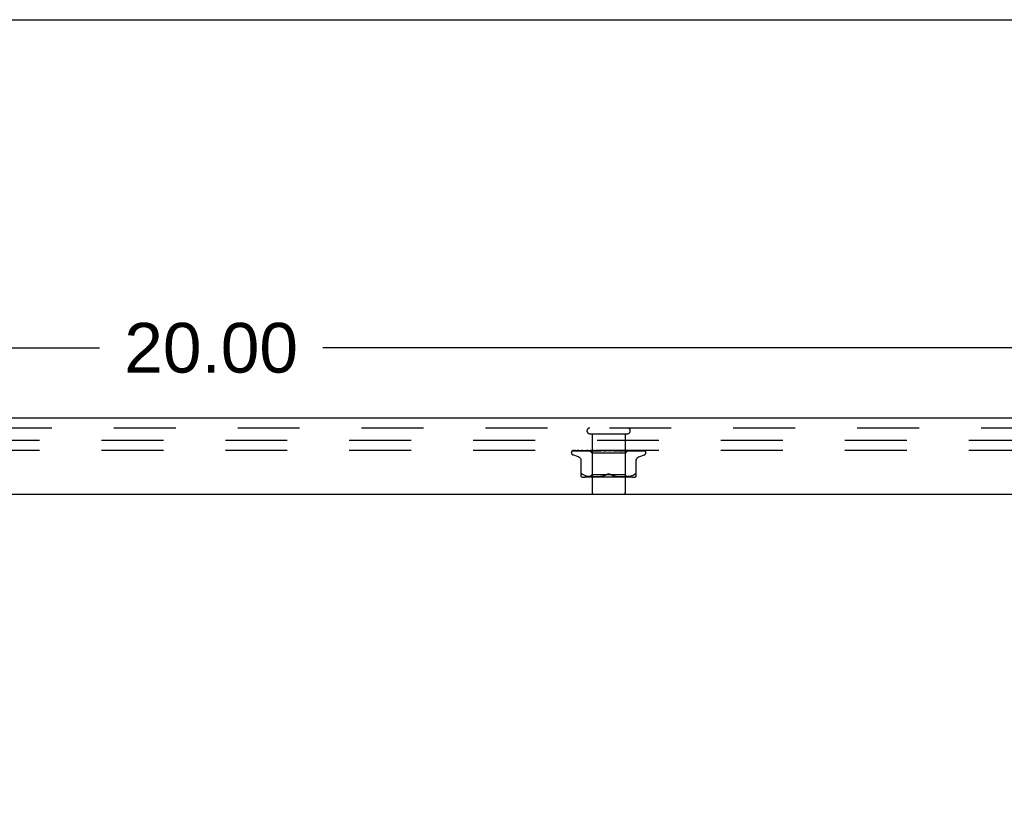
# Model space of a CAD drawing. Header units: inches. Extents: x 0 to 85, y 0 to 55.
# Tile 54 of 55: x 70.1 to 77.6, y 49 to 55. Entities that reach past the tile are written whole.
import ezdxf

# ---------------------------------------------------------------- set-up
doc = ezdxf.new("R2010")
doc.units = ezdxf.units.IN
doc.header["$LTSCALE"] = 4.675
doc.header["$MEASUREMENT"] = 0
doc.linetypes.add('HIDDEN', pattern=[0.2, 0.1, -0.1])
doc.layers.get('0').update_dxf_attribs({"linetype": 'CONTINUOUS'})
for name, color, linetype in [('DEFAULT_2', 8, 'HIDDEN'), ('DIMENSIONS', 7, 'CONTINUOUS'), ('FRONT_COVER', 7, 'CONTINUOUS')]:
    doc.layers.add(name, color=color, linetype=linetype)
doc.styles.get("Standard").update_dxf_attribs({"font": 'arial.ttf'})
doc.dimstyles.new('DIMSTYLE_1', dxfattribs={"dimtxt": 0.375, "dimasz": 0.5, "dimexe": 0.09, "dimexo": 0.07, "dimgap": 0.0375, "dimtad": 0, "dimtih": 1, "dimtoh": 1, "dimzin": 4, "dimdsep": 46, "dimtxsty": 'Standard', "dimblk": '_FILLED', "dimblk1": '_FILLED', "dimblk2": '_FILLED', "dimcen": 0.09, "dimadec": 3, "dimazin": 1, "dimtfac": 1, "dimtdec": 3, "dimtofl": 0, "dimtmove": 0, "dimatfit": 3, "dimldrblk": '_FILLED', "dimfxl": 0, "dimtolj": 1, "dimtzin": 4, "dimarcsym": 0})

# ---------------------------------------------------------------- blocks, each defined once
blk = doc.blocks.new('_FILLED')
at = {"color": 0, "linetype": 'ByBlock'}
blk.add_solid([(0, 0), (-1, 0.2), (-1, -0.2)], dxfattribs=at)
blk = doc.blocks.new('*D1')
at = {"layer": 'DIMENSIONS', "color": 2, "linetype": 'Continuous'}
for p, q in [((61.5824, 52.031), (61.5824, 52.9747)), ((81.5824, 52.031), (81.5824, 52.9747)), ((61.5824, 52.5247), (70.7397, 52.5247)), ((81.5824, 52.5247), (72.4251, 52.5247))]:
    blk.add_line(p, q, dxfattribs=at)
at = {"layer": 'DIMENSIONS', "color": 2, "linetype": 'Continuous', "xscale": 0.5, "yscale": 0.5, "zscale": 0.5, "rotation": 180}
blk.add_blockref('_FILLED', (61.5824, 52.5247), dxfattribs=at)
at = {"layer": 'DIMENSIONS', "color": 2, "linetype": 'Continuous', "xscale": 0.5, "yscale": 0.5, "zscale": 0.5}
blk.add_blockref('_FILLED', (81.5824, 52.5247), dxfattribs=at)
at = {"layer": 'DIMENSIONS', "color": 2, "linetype": 'Continuous', "insert": (71.5824, 52.7122), "char_height": 0.375, "width": 1.310409, "attachment_point": 2, "line_spacing_factor": 0.9}
blk.add_mtext('20.00', dxfattribs=at)
blk = doc.blocks.new('*D11')
at = {"layer": 'DIMENSIONS', "color": 2, "linetype": 'Continuous'}
for p, q in [((81.8574, 51.824), (82.8743, 51.824)), ((82.4243, 51.824), (82.4243, 49.574)), ((82.4243, 46.574), (82.4243, 48.824)), ((71.9324, 46.574), (82.8743, 46.574))]:
    blk.add_line(p, q, dxfattribs=at)
at = {"layer": 'DIMENSIONS', "color": 2, "linetype": 'Continuous', "xscale": 0.5, "yscale": 0.5, "zscale": 0.5}
for p, rotation in [((82.4243, 51.824), 90), ((82.4243, 46.574), 270)]:
    blk.add_blockref('_FILLED', p, dxfattribs=dict(at, rotation=rotation))
at = {"layer": 'DIMENSIONS', "color": 2, "linetype": 'Continuous', "insert": (82.4243, 49.3865), "char_height": 0.375, "width": 1.019052, "attachment_point": 2, "line_spacing_factor": 0.9}
blk.add_mtext('5.25', dxfattribs=at)

msp = doc.modelspace()

# ---------------------------------------------------------------- linework, layer by layer
at = {"color": 7, "linetype": 'Continuous'}
msp.add_line((0, 55), (85, 55), dxfattribs=at)
at = {"layer": 'DEFAULT_2', "color": 8, "linetype": 'HIDDEN'}
for p, q in [((81.5074, 51.824042), (61.6574, 51.824042)), ((81.5074, 51.749042), (61.6574, 51.749042))]:
    msp.add_line(p, q, dxfattribs=at)
at = {"layer": 'FRONT_COVER', "color": 3, "linetype": 'Continuous'}
for p, q in [((81.6004, 51.994042), (61.5644, 51.994042)), ((61.4624, 51.419042), (81.7024, 51.419042))]:
    msp.add_line(p, q, dxfattribs=at)
at = {"layer": 'FRONT_COVER', "color": 8, "linetype": 'HIDDEN'}
for p, q in [((81.6004, 51.919042), (61.5644, 51.919042)), ((74.4404, 51.876042), (74.7244, 51.876042)), ((74.4584, 51.876042), (74.4584, 51.429042)), ((74.7064, 51.876042), (74.7064, 51.429042)), ((74.30115, 51.732545), (74.30115, 51.733375)), ((74.310769, 51.746399), (74.333332, 51.74673)), ((74.311368, 51.746399), (74.357309, 51.747073)), ((74.312192, 51.749042), (74.58674, 51.749042)), ((74.321769, 51.746399), (74.365834, 51.747074)), ((74.338711, 51.746399), (74.380348, 51.747074)), ((74.341599, 51.746399), (74.361436, 51.74673)), ((74.356926, 51.747073), (74.421634, 51.748001)), ((74.365834, 51.747074), (74.427569, 51.748001)), ((74.366155, 51.746394), (74.366249, 51.7464)), ((74.366245, 51.746399), (74.384369, 51.74673)), ((74.370141, 51.746399), (74.423227, 51.7474)), ((74.380348, 51.747074), (74.420035, 51.747708)), ((74.388498, 51.749042), (74.382837, 51.748422)), ((74.384369, 51.74673), (74.438614, 51.747708)), ((74.401604, 51.7464), (74.488319, 51.748256)), ((74.40174, 51.746409), (74.401609, 51.7464)), ((74.406371, 51.7464), (74.450197, 51.7474)), ((74.421098, 51.74843), (74.413019, 51.74761)), ((74.420986, 51.747708), (74.455028, 51.748256)), ((74.427391, 51.749042), (74.421098, 51.74843)), ((74.421516, 51.748001), (74.43956, 51.748255)), ((74.421634, 51.748001), (74.439611, 51.748255)), ((74.423227, 51.7474), (74.469839, 51.748256)), ((74.427218, 51.748001), (74.44483, 51.748255)), ((74.438149, 51.749042), (74.45715, 51.730041)), ((74.438614, 51.747708), (74.469503, 51.748256)), ((74.439612, 51.748255), (74.439536, 51.748279)), ((74.43956, 51.748255), (74.439587, 51.748279)), ((74.443522, 51.746401), (74.510559, 51.748257)), ((74.443776, 51.746417), (74.443526, 51.746401)), ((74.451761, 51.747185), (74.443782, 51.746417)), ((74.444831, 51.748255), (74.444649, 51.748279)), ((74.444678, 51.748255), (74.4448, 51.748279)), ((74.448991, 51.746401), (74.471131, 51.747076)), ((74.450197, 51.7474), (74.488733, 51.748256)), ((74.460768, 51.748032), (74.451761, 51.747185)), ((74.455029, 51.748255), (74.45474, 51.748279)), ((74.45478, 51.748255), (74.454986, 51.748279)), ((74.45715, 51.730041), (74.45715, 51.567018)), ((74.70765, 51.730041), (74.45715, 51.730041)), ((74.471859, 51.749042), (74.460768, 51.748032)), ((74.463582, 51.749042), (74.469445, 51.748279)), ((74.46984, 51.748255), (74.469445, 51.748279)), ((74.469503, 51.748255), (74.469777, 51.748279)), ((74.474896, 51.749042), (74.469777, 51.748279)), ((74.471131, 51.747076), (74.492355, 51.74771)), ((74.48121, 51.749042), (74.488232, 51.748279)), ((74.488733, 51.748256), (74.488232, 51.748279)), ((74.488319, 51.748257), (74.488638, 51.748279)), ((74.495041, 51.749042), (74.488638, 51.748279)), ((74.490771, 51.746421), (74.490507, 51.746404)), ((74.490511, 51.746404), (74.535446, 51.74826)), ((74.490799, 51.746423), (74.504587, 51.747659)), ((74.492355, 51.74771), (74.511037, 51.748257)), ((74.496503, 51.746406), (74.510548, 51.74708)), ((74.502495, 51.749042), (74.510423, 51.748279)), ((74.504587, 51.747659), (74.510353, 51.74817)), ((74.510353, 51.74817), (74.513302, 51.74843)), ((74.510664, 51.748261), (74.510423, 51.748279)), ((74.510548, 51.74708), (74.524057, 51.747714)), ((74.510559, 51.748257), (74.510889, 51.748279)), ((74.511037, 51.748258), (74.510664, 51.748261)), ((74.518344, 51.749042), (74.510889, 51.748279)), ((74.513302, 51.74843), (74.517503, 51.748798)), ((74.517503, 51.748798), (74.520312, 51.749042)), ((74.524057, 51.747714), (74.535983, 51.748261)), ((74.526667, 51.749042), (74.535215, 51.748279)), ((74.535446, 51.74826), (74.535723, 51.748279)), ((74.543962, 51.749042), (74.535724, 51.748279)), ((74.541032, 51.746423), (74.57097, 51.749042)), ((74.547503, 51.746448), (74.552901, 51.747116)), ((74.552854, 51.749042), (74.561713, 51.748279)), ((74.552901, 51.747116), (74.558188, 51.747748)), ((74.558188, 51.747748), (74.56293, 51.748293)), ((74.580109, 51.749042), (74.588959, 51.748279)), ((74.585928, 51.749042), (74.586304, 51.748848)), ((74.587729, 51.748258), (74.587609, 51.748368)), ((74.5877, 51.74828), (74.587738, 51.74825)), ((74.587813, 51.748182), (74.587729, 51.748258)), ((74.587861, 51.74814), (74.587813, 51.748182)), ((74.587975, 51.748041), (74.587915, 51.748093)), ((74.588679, 51.747503), (74.588695, 51.747492)), ((74.59839, 51.749042), (74.589496, 51.748279)), ((74.592595, 51.749042), (74.852436, 51.749042)), ((74.607447, 51.749042), (74.615967, 51.748279)), ((74.615584, 51.748267), (74.623952, 51.747722)), ((74.616164, 51.748264), (74.615967, 51.748279)), ((74.616164, 51.748264), (74.649385, 51.746408)), ((74.625233, 51.749042), (74.616489, 51.748279)), ((74.649186, 51.746423), (74.619326, 51.749042)), ((74.623952, 51.747722), (74.633399, 51.747087)), ((74.633399, 51.747087), (74.643182, 51.746414)), ((74.633879, 51.749042), (74.641762, 51.748279)), ((74.64157, 51.748258), (74.642251, 51.748279)), ((74.64157, 51.748259), (74.656945, 51.747712)), ((74.642078, 51.748258), (74.641762, 51.748279)), ((74.642078, 51.748258), (74.698318, 51.746402)), ((74.650527, 51.749042), (74.642251, 51.748279)), ((74.649395, 51.746408), (74.649195, 51.746422)), ((74.656945, 51.747712), (74.674391, 51.747077)), ((74.658451, 51.749042), (74.665412, 51.748279)), ((74.665294, 51.748256), (74.66585, 51.748279)), ((74.665741, 51.748256), (74.665412, 51.748279)), ((74.665742, 51.748257), (74.742967, 51.7464)), ((74.673359, 51.749042), (74.66585, 51.748279)), ((74.675977, 51.748435), (74.669109, 51.749042)), ((74.674391, 51.747077), (74.692566, 51.746403)), ((74.689753, 51.747187), (74.675977, 51.748435)), ((74.680274, 51.749042), (74.686061, 51.748279)), ((74.685984, 51.748256), (74.686432, 51.748279)), ((74.685985, 51.748256), (74.728752, 51.7474)), ((74.686361, 51.748256), (74.686061, 51.748279)), ((74.686361, 51.748256), (74.714894, 51.747709)), ((74.692904, 51.749042), (74.686432, 51.748279)), ((74.69804, 51.74642), (74.689753, 51.747187)), ((74.698327, 51.746402), (74.698045, 51.746419)), ((74.69856, 51.749042), (74.700823, 51.748659)), ((74.700823, 51.748659), (74.702964, 51.748279)), ((74.702912, 51.748255), (74.703254, 51.748279)), ((74.702913, 51.748256), (74.752947, 51.7474)), ((74.703206, 51.748255), (74.702964, 51.748279)), ((74.703207, 51.748256), (74.736173, 51.747708)), ((74.705906, 51.748659), (74.703255, 51.748279)), ((74.708454, 51.749042), (74.705906, 51.748659)), ((74.725891, 51.748282), (74.70765, 51.730041)), ((74.70765, 51.730041), (74.70765, 51.567018)), ((74.711924, 51.747075), (74.737827, 51.7464)), ((74.715473, 51.748255), (74.715709, 51.748279)), ((74.715474, 51.748256), (74.751883, 51.747708)), ((74.715675, 51.748255), (74.715509, 51.748279)), ((74.722313, 51.748432), (74.715776, 51.749042)), ((74.7308, 51.747613), (74.722313, 51.748432)), ((74.723217, 51.748255), (74.723345, 51.748279)), ((74.723217, 51.748255), (74.741152, 51.748001)), ((74.723319, 51.748255), (74.723243, 51.748279)), ((74.726612, 51.749042), (74.725864, 51.748255)), ((74.725864, 51.748255), (74.72587, 51.748261)), ((74.725864, 51.748255), (74.76456, 51.747708)), ((74.72587, 51.748261), (74.725887, 51.748279)), ((74.728752, 51.7474), (74.777429, 51.746399)), ((74.73214, 51.748001), (74.751113, 51.747708)), ((74.742963, 51.746401), (74.74276, 51.746414)), ((74.751883, 51.747708), (74.772082, 51.747399)), ((74.752947, 51.7474), (74.809961, 51.746399)), ((74.76456, 51.747708), (74.832355, 51.74673)), ((74.772082, 51.747399), (74.836599, 51.746399)), ((74.781734, 51.746404), (74.775094, 51.747174)), ((74.781775, 51.7464), (74.781743, 51.746403)), ((74.782163, 51.747399), (74.804233, 51.747073)), ((74.804233, 51.747073), (74.849441, 51.746399)), ((74.809962, 51.7464), (74.810192, 51.746382)), ((74.813364, 51.7464), (74.813475, 51.746395)), ((74.813475, 51.746395), (74.81362, 51.746381)), ((74.859135, 51.744724), (74.85908, 51.744777)), ((74.86365, 51.732545), (74.86365, 51.733375)), ((74.354408, 51.701491), (74.312116, 51.716884)), ((74.374066, 51.552534), (74.374066, 51.681756)), ((74.790733, 51.552534), (74.790733, 51.681756)), ((74.810392, 51.701491), (74.852683, 51.716884)), ((74.397112, 51.564347), (74.38865, 51.567953)), ((74.397082, 51.564357), (74.405972, 51.561282)), ((74.761992, 51.547018), (74.402807, 51.547018)), ((74.405924, 51.561297), (74.415329, 51.558773)), ((74.415277, 51.558786), (74.424885, 51.556771)), ((74.424834, 51.55678), (74.434421, 51.555259)), ((74.434371, 51.555266), (74.44379, 51.554155)), ((74.45715, 51.567018), (74.43715, 51.547018)), ((74.443735, 51.554161), (74.452717, 51.553391)), ((74.452635, 51.553396), (74.461368, 51.552907)), ((74.70765, 51.567018), (74.45715, 51.567018)), ((74.461253, 51.552913), (74.469749, 51.552622)), ((74.469605, 51.552625), (74.47806, 51.552539)), ((74.47789, 51.552539), (74.486486, 51.552619)), ((74.486297, 51.552615), (74.495074, 51.552906)), ((74.494875, 51.552898), (74.50396, 51.55341)), ((74.503765, 51.553396), (74.513058, 51.554194)), ((74.512877, 51.554176), (74.522371, 51.555302)), ((74.522217, 51.555281), (74.531762, 51.556804)), ((74.531642, 51.556782), (74.541143, 51.558767)), ((74.541059, 51.558748), (74.550366, 51.561243)), ((74.550318, 51.561229), (74.559236, 51.564314)), ((74.559215, 51.564306), (74.567816, 51.567953)), ((74.605585, 51.564306), (74.596983, 51.567953)), ((74.614433, 51.561243), (74.62374, 51.558748)), ((74.623657, 51.558767), (74.633158, 51.556782)), ((74.633037, 51.556804), (74.642582, 51.555281)), ((74.642428, 51.555302), (74.651922, 51.554176)), ((74.651742, 51.554194), (74.661035, 51.553396)), ((74.660839, 51.55341), (74.669924, 51.552898)), ((74.669726, 51.552906), (74.678502, 51.552615)), ((74.678313, 51.552619), (74.686909, 51.552539)), ((74.686739, 51.552539), (74.695195, 51.552625)), ((74.69505, 51.552622), (74.703547, 51.552913)), ((74.703432, 51.552907), (74.712164, 51.553396)), ((74.70765, 51.567018), (74.72765, 51.547018)), ((74.712082, 51.553391), (74.721065, 51.554161)), ((74.721009, 51.554155), (74.730428, 51.555266)), ((74.730378, 51.555259), (74.739966, 51.55678)), ((74.739915, 51.556771), (74.749522, 51.558786)), ((74.74947, 51.558773), (74.758876, 51.561297)), ((74.758828, 51.561282), (74.767717, 51.564357)), ((74.767688, 51.564347), (74.77615, 51.567953))]:
    msp.add_line(p, q, dxfattribs=at)
for points in [[(74.308042, 51.745708), (74.308374, 51.745872), (74.308895, 51.746077), (74.309489, 51.746246), (74.310132, 51.746357), (74.310773, 51.746399)], [(74.317844, 51.749042), (74.31622, 51.748662), (74.314588, 51.748226), (74.31305, 51.747761), (74.311598, 51.747267), (74.310223, 51.746735), (74.308924, 51.746155), (74.308048, 51.745711)], [(74.308538, 51.745642), (74.308503, 51.745616), (74.308446, 51.745576), (74.308489, 51.745604), (74.308641, 51.745695), (74.308915, 51.745836), (74.309296, 51.746001), (74.309776, 51.746163), (74.31033, 51.746296), (74.310931, 51.746378), (74.31137, 51.746399)], [(74.314627, 51.749042), (74.314405, 51.748962), (74.313731, 51.7487), (74.313086, 51.74842), (74.312473, 51.748128), (74.311892, 51.747826), (74.311344, 51.747521), (74.310832, 51.747217), (74.310355, 51.746917), (74.309918, 51.746629), (74.309522, 51.746355), (74.309174, 51.746108), (74.308538, 51.745642)], [(74.312187, 51.749042), (74.311218, 51.748672), (74.310346, 51.748275), (74.31021, 51.748207)], [(74.318873, 51.746256), (74.31908, 51.746303), (74.319563, 51.746375), (74.319999, 51.7464)], [(74.332759, 51.749042), (74.331032, 51.748762), (74.328745, 51.748363), (74.326523, 51.747945), (74.324368, 51.747512), (74.322279, 51.747062), (74.320263, 51.746596), (74.318877, 51.746255)], [(74.319994, 51.746399), (74.386505, 51.747399), (74.407334, 51.747708)], [(74.320582, 51.746271), (74.320512, 51.746234), (74.32037, 51.746163), (74.320342, 51.74615), (74.320439, 51.746187), (74.320674, 51.746258), (74.321035, 51.746335), (74.321507, 51.746389), (74.32177, 51.7464)], [(74.321078, 51.746542), (74.320751, 51.746362), (74.320582, 51.746271)], [(74.326335, 51.749042), (74.326081, 51.748953), (74.325402, 51.748696), (74.324748, 51.748425), (74.324123, 51.748143), (74.323525, 51.747856), (74.322958, 51.747569), (74.322425, 51.747287), (74.321929, 51.747016), (74.321078, 51.746542)], [(74.338253, 51.74636), (74.338462, 51.746386), (74.338716, 51.7464)], [(74.356577, 51.749042), (74.354635, 51.748795), (74.351701, 51.748405), (74.348789, 51.747997), (74.345906, 51.747575), (74.343052, 51.747139), (74.340235, 51.746688), (74.33826, 51.74636)], [(74.341226, 51.746392), (74.341148, 51.746365), (74.34109, 51.746346), (74.341159, 51.746361), (74.341364, 51.746388), (74.341596, 51.7464)], [(74.342522, 51.746976), (74.342037, 51.746745), (74.341634, 51.746561), (74.341332, 51.746433), (74.341226, 51.746392)], [(74.347224, 51.749042), (74.346708, 51.748858), (74.345896, 51.748541), (74.345123, 51.74821), (74.344392, 51.747877), (74.343709, 51.747553), (74.342522, 51.746976)], [(74.361436, 51.74673), (74.438537, 51.748001), (74.454779, 51.748256)], [(74.382837, 51.748422), (74.379316, 51.748018), (74.375782, 51.747599), (74.372236, 51.747166), (74.366164, 51.746395)], [(74.370369, 51.746462), (74.370218, 51.746423), (74.370091, 51.746399), (74.370116, 51.746399), (74.370139, 51.7464)], [(74.376539, 51.749042), (74.375891, 51.748803), (74.375014, 51.748449), (74.374188, 51.748089), (74.373423, 51.747743), (74.372708, 51.747415), (74.372043, 51.747115), (74.371442, 51.746855), (74.370913, 51.746644), (74.370496, 51.7465), (74.370369, 51.746462)], [(74.413019, 51.74761), (74.408899, 51.747179), (74.401748, 51.74641)], [(74.409755, 51.747542), (74.40907, 51.747239), (74.408425, 51.74697), (74.407827, 51.746745), (74.407304, 51.746576), (74.406875, 51.746468), (74.40656, 51.746416), (74.406368, 51.7464)], [(74.413214, 51.749042), (74.412758, 51.748867), (74.411969, 51.748539), (74.411204, 51.748202), (74.409755, 51.747542)], [(74.438221, 51.749042), (74.4385, 51.74885), (74.438813, 51.748659), (74.439158, 51.748468), (74.439536, 51.748279)], [(74.438523, 51.749042), (74.438837, 51.748768), (74.439097, 51.748552), (74.439306, 51.748393), (74.439459, 51.748293), (74.439552, 51.748255), (74.43956, 51.748255)], [(74.439157, 51.749042), (74.439364, 51.748768), (74.439514, 51.748552), (74.439606, 51.748393), (74.439642, 51.748293), (74.439618, 51.748255), (74.439612, 51.748255)], [(74.439961, 51.749042), (74.439817, 51.74885), (74.439707, 51.748659), (74.43963, 51.748468), (74.439587, 51.748279)], [(74.441692, 51.749042), (74.442385, 51.74885), (74.443109, 51.748659), (74.443863, 51.748468), (74.444649, 51.748279)], [(74.443088, 51.749042), (74.443498, 51.748768), (74.44386, 51.748552), (74.444177, 51.748393), (74.444442, 51.748293), (74.444649, 51.748255), (74.444678, 51.748255)], [(74.446849, 51.749042), (74.446286, 51.74885), (74.445758, 51.748659), (74.445262, 51.748468), (74.4448, 51.748279)], [(74.444969, 51.749042), (74.445061, 51.748768), (74.445094, 51.748552), (74.445068, 51.748393), (74.444984, 51.748293), (74.444831, 51.748255)], [(74.454349, 51.748342), (74.452869, 51.747634), (74.452138, 51.747302), (74.45142, 51.747003), (74.450737, 51.746756), (74.450108, 51.746572), (74.449558, 51.746458), (74.449109, 51.746408), (74.448982, 51.746402)], [(74.450249, 51.749042), (74.45133, 51.74885), (74.452439, 51.748659), (74.453575, 51.748468), (74.45474, 51.748279)], [(74.452689, 51.749042), (74.45318, 51.748768), (74.45363, 51.748552), (74.454044, 51.748393), (74.454411, 51.748293), (74.454724, 51.748255), (74.45478, 51.748255)], [(74.455908, 51.749042), (74.455099, 51.748692), (74.454349, 51.748342)], [(74.458636, 51.749042), (74.457676, 51.74885), (74.456747, 51.748659), (74.455851, 51.748468), (74.454986, 51.748279)], [(74.455748, 51.749042), (74.455722, 51.748768), (74.455638, 51.748552), (74.455493, 51.748393), (74.455293, 51.748293), (74.455029, 51.748255)], [(74.466978, 51.749042), (74.467532, 51.748768), (74.468054, 51.748552), (74.46855, 51.748393), (74.469007, 51.748293), (74.469414, 51.748255), (74.469503, 51.748255)], [(74.471104, 51.749042), (74.470961, 51.748768), (74.470763, 51.748552), (74.470505, 51.748393), (74.470196, 51.748293), (74.46984, 51.748255)], [(74.485438, 51.749042), (74.48604, 51.748767), (74.486615, 51.748551), (74.487168, 51.748393), (74.487691, 51.748295), (74.488181, 51.748256), (74.488319, 51.748257)], [(74.490483, 51.749042), (74.490228, 51.748768), (74.489922, 51.748552), (74.489561, 51.748393), (74.489155, 51.748293), (74.488733, 51.748256)], [(74.503045, 51.749042), (74.502868, 51.748957), (74.502263, 51.74865), (74.501669, 51.748333), (74.501072, 51.748009), (74.500459, 51.747686), (74.49982, 51.747369), (74.49915, 51.747071), (74.498461, 51.746809), (74.497758, 51.7466), (74.497085, 51.746465), (74.496485, 51.746406)], [(74.507403, 51.749042), (74.508022, 51.748768), (74.50863, 51.748552), (74.509233, 51.748393), (74.509817, 51.748293), (74.510367, 51.748255), (74.510559, 51.748257)], [(74.513184, 51.749042), (74.512856, 51.748787), (74.512489, 51.748582), (74.51208, 51.748424), (74.511637, 51.748317), (74.511166, 51.748263), (74.511037, 51.748258)], [(74.532078, 51.749042), (74.532697, 51.748768), (74.533315, 51.748552), (74.53394, 51.748393), (74.534556, 51.748293), (74.535149, 51.748255), (74.535446, 51.74826)], [(74.535983, 51.748261), (74.535805, 51.748255), (74.535216, 51.748279)], [(74.538386, 51.749042), (74.537939, 51.748768), (74.537455, 51.748552), (74.536929, 51.748393), (74.536375, 51.748293), (74.535983, 51.748261)], [(74.552826, 51.749042), (74.552669, 51.748947), (74.552285, 51.748701), (74.551919, 51.748454), (74.551545, 51.748198), (74.551153, 51.747934), (74.550732, 51.747665), (74.550266, 51.747393), (74.549741, 51.747124), (74.549159, 51.746874), (74.548516, 51.746657), (74.547848, 51.746501), (74.547417, 51.746439)], [(74.558573, 51.749042), (74.559168, 51.748768), (74.559774, 51.748552), (74.560399, 51.748393), (74.561025, 51.748293), (74.561639, 51.748255), (74.562245, 51.748279)], [(74.56293, 51.748293), (74.562327, 51.748255), (74.561713, 51.748279)], [(74.56518, 51.749042), (74.564659, 51.748768), (74.564111, 51.748552), (74.56353, 51.748393), (74.56293, 51.748293)], [(74.586304, 51.748848), (74.586478, 51.748768), (74.587051, 51.748552), (74.587652, 51.748393), (74.588267, 51.748293), (74.588879, 51.748255), (74.589496, 51.748279)], [(74.586304, 51.748848), (74.586716, 51.748647), (74.587162, 51.748415), (74.587588, 51.748179), (74.587995, 51.74794), (74.588384, 51.747697), (74.588679, 51.747503)], [(74.587609, 51.748368), (74.587552, 51.748419), (74.587468, 51.748493), (74.587357, 51.748588), (74.587211, 51.748706), (74.587041, 51.748835), (74.586861, 51.748961), (74.58674, 51.749042)], [(74.587738, 51.74825), (74.587955, 51.74806), (74.588139, 51.747905), (74.588378, 51.747717), (74.588679, 51.747503)], [(74.588201, 51.747854), (74.588118, 51.747921), (74.588043, 51.747983)], [(74.588695, 51.747492), (74.588618, 51.747544), (74.588498, 51.747628), (74.58839, 51.747708), (74.588291, 51.747783)], [(74.588695, 51.747492), (74.589024, 51.747285), (74.589432, 51.747064), (74.589899, 51.746853), (74.590419, 51.746669), (74.59099, 51.746524), (74.591586, 51.746432), (74.592178, 51.746399), (74.592765, 51.746423)], [(74.592595, 51.749042), (74.59202, 51.748768), (74.591428, 51.748552), (74.590812, 51.748393), (74.590189, 51.748293), (74.589573, 51.748255), (74.588959, 51.748279)], [(74.613156, 51.749042), (74.613642, 51.748768), (74.61416, 51.748552), (74.614716, 51.748393), (74.615296, 51.748293), (74.615584, 51.748267)], [(74.615584, 51.748267), (74.615885, 51.748255), (74.616489, 51.748279)], [(74.619643, 51.749042), (74.619033, 51.748768), (74.618418, 51.748552), (74.61779, 51.748393), (74.617166, 51.748293), (74.61656, 51.748255), (74.616164, 51.748264)], [(74.637839, 51.748615), (74.63733, 51.748903), (74.637072, 51.749042)], [(74.643222, 51.746412), (74.643076, 51.746423), (74.642439, 51.746511), (74.641773, 51.74667), (74.64111, 51.74689), (74.640485, 51.747149), (74.639896, 51.747433), (74.639349, 51.747728), (74.638833, 51.748025), (74.637839, 51.748615)], [(74.639272, 51.749042), (74.639676, 51.748768), (74.640121, 51.748552), (74.640612, 51.748393), (74.641136, 51.748293), (74.64157, 51.748258)], [(74.645344, 51.749042), (74.644722, 51.748768), (74.644106, 51.748552), (74.643489, 51.748393), (74.642887, 51.748293), (74.642313, 51.748255), (74.642078, 51.748258)], [(74.663333, 51.749042), (74.66364, 51.748768), (74.663996, 51.748552), (74.664404, 51.748393), (74.664854, 51.748293), (74.665294, 51.748256)], [(74.665294, 51.748257), (74.699249, 51.747401), (74.711924, 51.747075)], [(74.66877, 51.749042), (74.668159, 51.748768), (74.667564, 51.748552), (74.666981, 51.748393), (74.666421, 51.748293), (74.6659, 51.748255), (74.665741, 51.748256)], [(74.684468, 51.749042), (74.684668, 51.748768), (74.684921, 51.748552), (74.685232, 51.748393), (74.685591, 51.748293), (74.685984, 51.748256)], [(74.688434, 51.747741), (74.687082, 51.748421), (74.686414, 51.748748), (74.685771, 51.749042)], [(74.689074, 51.749042), (74.688496, 51.748768), (74.687945, 51.748552), (74.687415, 51.748393), (74.686919, 51.748293), (74.686469, 51.748255), (74.686361, 51.748256)], [(74.692578, 51.746403), (74.692468, 51.746408), (74.691917, 51.74647), (74.69127, 51.746607), (74.690564, 51.746822), (74.689849, 51.747094), (74.689132, 51.747407), (74.688434, 51.747741)], [(74.701915, 51.749042), (74.701999, 51.748768), (74.702141, 51.748552), (74.702343, 51.748393), (74.702599, 51.748293), (74.702912, 51.748255)], [(74.705523, 51.749042), (74.704999, 51.748768), (74.70451, 51.748552), (74.704054, 51.748393), (74.703639, 51.748293), (74.703277, 51.748255), (74.703206, 51.748255)], [(74.712647, 51.749042), (74.713412, 51.74885), (74.714144, 51.748659), (74.714843, 51.748468), (74.715509, 51.748279)], [(74.714894, 51.747709), (74.765024, 51.74673), (74.78178, 51.746399)], [(74.715042, 51.749042), (74.715008, 51.748768), (74.715034, 51.748552), (74.71512, 51.748393), (74.715262, 51.748293), (74.715473, 51.748255)], [(74.717522, 51.749042), (74.71707, 51.748768), (74.716662, 51.748552), (74.716295, 51.748393), (74.715978, 51.748293), (74.715716, 51.748255), (74.715675, 51.748255)], [(74.719449, 51.749042), (74.718558, 51.74885), (74.717638, 51.748659), (74.716688, 51.748468), (74.715709, 51.748279)], [(74.722027, 51.749042), (74.722382, 51.74885), (74.722703, 51.748659), (74.72299, 51.748468), (74.723243, 51.748279)], [(74.723375, 51.749042), (74.723224, 51.748768), (74.723133, 51.748552), (74.723099, 51.748393), (74.723124, 51.748293), (74.723217, 51.748255)], [(74.724638, 51.749042), (74.724274, 51.748768), (74.723962, 51.748552), (74.723698, 51.748393), (74.723488, 51.748293), (74.723337, 51.748255), (74.723319, 51.748255)], [(74.725491, 51.749042), (74.725002, 51.74885), (74.724482, 51.748659), (74.72393, 51.748468), (74.723345, 51.748279)], [(74.72636, 51.749042), (74.726292, 51.74885), (74.726191, 51.748659), (74.726056, 51.748468), (74.725887, 51.748279)], [(74.742753, 51.746414), (74.739578, 51.746738), (74.7308, 51.747613)], [(74.734309, 51.747521), (74.732718, 51.748257), (74.731897, 51.748627), (74.731052, 51.748981), (74.730897, 51.749042)], [(74.737829, 51.746401), (74.737506, 51.746427), (74.737041, 51.74651), (74.736461, 51.746667), (74.735796, 51.746896), (74.735069, 51.747187), (74.734309, 51.747521)], [(74.736173, 51.747708), (74.79404, 51.74673), (74.813369, 51.746399)], [(74.740916, 51.748001), (74.828323, 51.74673), (74.850634, 51.746399)], [(74.751113, 51.747708), (74.813477, 51.74673), (74.834257, 51.746399)], [(74.775094, 51.747174), (74.771244, 51.747606), (74.767427, 51.748023), (74.763644, 51.748427), (74.757645, 51.749042)], [(74.772926, 51.748158), (74.772129, 51.748504), (74.771297, 51.748843), (74.770765, 51.749042)], [(74.777431, 51.7464), (74.777429, 51.7464), (74.777342, 51.746409), (74.777114, 51.74645), (74.776753, 51.746545), (74.776277, 51.746704), (74.775708, 51.746923), (74.77508, 51.747188), (74.774401, 51.74749), (74.772926, 51.748158)], [(74.813611, 51.746381), (74.811355, 51.746707), (74.808158, 51.747155), (74.804946, 51.74759), (74.801725, 51.748009), (74.798495, 51.748415), (74.795266, 51.748804), (74.793211, 51.749042)], [(74.810165, 51.746388), (74.810127, 51.746398), (74.809929, 51.746459), (74.809603, 51.74658), (74.80916, 51.746764), (74.808624, 51.747004), (74.808026, 51.747281), (74.807362, 51.747593), (74.806633, 51.74793), (74.805847, 51.748281), (74.805001, 51.748634), (74.80411, 51.748972), (74.803912, 51.749042)], [(74.837327, 51.746323), (74.835645, 51.746655), (74.833225, 51.747111), (74.830749, 51.747552), (74.828225, 51.747978), (74.825651, 51.748389), (74.823033, 51.748782), (74.821203, 51.749042)], [(74.833119, 51.74729), (74.832529, 51.747588), (74.831898, 51.747896), (74.831232, 51.748204), (74.830532, 51.748508), (74.829803, 51.748799), (74.829128, 51.749042)], [(74.832355, 51.74673), (74.855008, 51.746399), (74.8554, 51.746378), (74.855784, 51.746334), (74.856159, 51.746268), (74.856523, 51.74618), (74.856874, 51.746073), (74.857211, 51.745949), (74.857531, 51.745809), (74.857835, 51.745657), (74.858121, 51.745493), (74.858385, 51.745324), (74.858626, 51.745152), (74.858829, 51.744993), (74.858979, 51.744866), (74.859081, 51.744774), (74.859128, 51.744731), (74.859133, 51.744725)], [(74.83506, 51.746304), (74.835105, 51.746292), (74.835168, 51.746273), (74.835098, 51.746301), (74.834886, 51.746395), (74.834561, 51.746552), (74.834147, 51.746761), (74.833119, 51.74729)], [(74.834258, 51.7464), (74.834605, 51.74638), (74.834919, 51.746335), (74.83506, 51.746304)], [(74.836594, 51.7464), (74.837056, 51.746368), (74.837328, 51.746325)], [(74.852344, 51.746107), (74.851239, 51.746472), (74.849613, 51.746965), (74.847903, 51.747436), (74.846115, 51.747886), (74.844246, 51.748317), (74.842294, 51.748727), (74.840646, 51.749042)], [(74.850298, 51.746698), (74.849819, 51.746987), (74.849296, 51.747291), (74.848729, 51.747605), (74.848123, 51.747921), (74.847482, 51.748234), (74.846804, 51.748538), (74.846093, 51.748826), (74.8455, 51.749042)], [(74.84944, 51.746399), (74.849851, 51.746379), (74.850394, 51.746305), (74.850857, 51.746196), (74.851212, 51.746078), (74.85143, 51.745988), (74.851487, 51.745961)], [(74.851487, 51.745961), (74.85152, 51.745944), (74.851487, 51.745963), (74.851337, 51.746053), (74.851073, 51.746216), (74.850298, 51.746698)], [(74.850629, 51.746399), (74.851208, 51.746362), (74.851787, 51.746265), (74.852278, 51.74613), (74.852335, 51.746111)], [(74.859307, 51.744597), (74.858463, 51.745422), (74.857336, 51.746289), (74.856187, 51.746993), (74.855006, 51.747589), (74.853773, 51.748114), (74.852463, 51.748585), (74.850941, 51.749042)], [(74.858789, 51.745061), (74.858668, 51.745177), (74.858529, 51.745308), (74.858378, 51.745448), (74.858213, 51.745597), (74.858036, 51.745752), (74.857848, 51.745913), (74.857648, 51.74608), (74.857436, 51.74625), (74.857213, 51.746424), (74.856979, 51.7466), (74.856735, 51.746778), (74.85648, 51.746957), (74.856216, 51.747136), (74.855942, 51.747314), (74.855658, 51.747492), (74.855364, 51.747668), (74.85506, 51.747842), (74.854747, 51.748014), (74.854424, 51.748183), (74.854092, 51.748348), (74.853751, 51.748508), (74.853401, 51.748663), (74.853043, 51.748812), (74.852677, 51.748955), (74.852439, 51.749042)], [(74.85908, 51.744777), (74.858968, 51.744887), (74.858789, 51.745061)], [(74.354875, 51.701321), (74.356793, 51.700544), (74.360053, 51.698834), (74.363089, 51.696712), (74.365851, 51.6942), (74.368285, 51.691343), (74.370331, 51.688189), (74.371956, 51.684802), (74.373129, 51.681247), (74.373833, 51.677584), (74.374066, 51.673913)], [(74.790733, 51.673913), (74.790966, 51.677584), (74.79167, 51.681247), (74.792844, 51.684802), (74.794468, 51.688189), (74.796515, 51.691343), (74.798948, 51.6942), (74.80171, 51.696712), (74.804747, 51.698834), (74.808006, 51.700544), (74.809924, 51.701321)], [(74.376664, 51.57126), (74.375594, 51.570863), (74.37478, 51.570187), (74.374253, 51.569215), (74.374066, 51.567953)], [(74.376664, 51.57126), (74.377974, 51.571394), (74.379528, 51.57126), (74.381347, 51.570863)], [(74.38865, 51.567953), (74.385891, 51.569215), (74.383452, 51.570187), (74.381347, 51.570863)], [(74.567816, 51.567953), (74.569073, 51.568532), (74.570397, 51.569075), (74.571794, 51.569586), (74.573247, 51.570049), (74.574745, 51.570453), (74.576276, 51.570792), (74.577831, 51.571056), (74.579385, 51.571246), (74.580906, 51.571357), (74.5824, 51.571391)], [(74.5824, 51.571391), (74.580013, 51.571304), (74.577575, 51.571019), (74.575098, 51.570535), (74.572622, 51.569859), (74.570189, 51.568999), (74.567816, 51.567953)], [(74.5824, 51.571391), (74.584308, 51.571333), (74.58623, 51.571157), (74.588166, 51.570858), (74.590077, 51.570448), (74.591932, 51.569934), (74.593713, 51.569335), (74.595396, 51.568678), (74.596983, 51.567953)], [(74.596983, 51.567953), (74.594608, 51.569), (74.592173, 51.56986), (74.589697, 51.570536), (74.58722, 51.57102), (74.584783, 51.571304), (74.5824, 51.571391)], [(74.596983, 51.567953), (74.605564, 51.564314), (74.614481, 51.561229)], [(74.783453, 51.570863), (74.781348, 51.570187), (74.778908, 51.569215), (74.77615, 51.567953)], [(74.783453, 51.570863), (74.785271, 51.57126), (74.786826, 51.571394), (74.788135, 51.57126), (74.789206, 51.570863)], [(74.790733, 51.567953), (74.790547, 51.569215), (74.790019, 51.570187), (74.789206, 51.570863)]]:
    msp.add_lwpolyline(points, dxfattribs=at)
for centre, radius, start, end in [((74.4404, 51.897542), 0.0215, 89.9999999, 270.0000007), ((74.7244, 51.897542), 0.0215, 269.9999993, 90.0000001), ((74.317816, 51.733375), 0.016667, 117.1487694, 180), ((74.317816, 51.732545), 0.016667, 180, 250), ((74.846983, 51.732545), 0.016667, 290, 360), ((74.846983, 51.733375), 0.016667, 0, 42.2353406), ((74.402807, 51.624596), 0.077578, 247.9239348, 270), ((74.761992, 51.624596), 0.077578, 270, 292.0760652), ((74.4684, 51.429042), 0.01, 180, 270.0000027), ((74.6964, 51.429042), 0.01, 269.9999973, 360)]:
    msp.add_arc(centre, radius, start, end, dxfattribs=at)

# ---------------------------------------------------------------- dimensions: what is measured, and where the dimension line sits
at = {"layer": 'DIMENSIONS', "color": 2, "linetype": 'Continuous'}
dim = msp.add_linear_dim(base=(81.5824, 52.524664), p1=(61.5824, 51.961042), p2=(81.5824, 51.961042), dimstyle='DIMSTYLE_1', dxfattribs=at)
dim.commit()
dim.dimension.update_dxf_attribs({"geometry": '*D1', "text_midpoint": (71.577421, 52.522575), "dimtype": 160})
dim = msp.add_linear_dim(base=(82.42434, 46.574042), p1=(81.7874, 51.824042), p2=(71.8624, 46.574042), angle=270, dimstyle='DIMSTYLE_1', dxfattribs=at)
dim.commit()
dim.dimension.update_dxf_attribs({"geometry": '*D11', "text_midpoint": (82.42455, 49.19695), "dimtype": 160})

doc.saveas('drawing.dxf')
